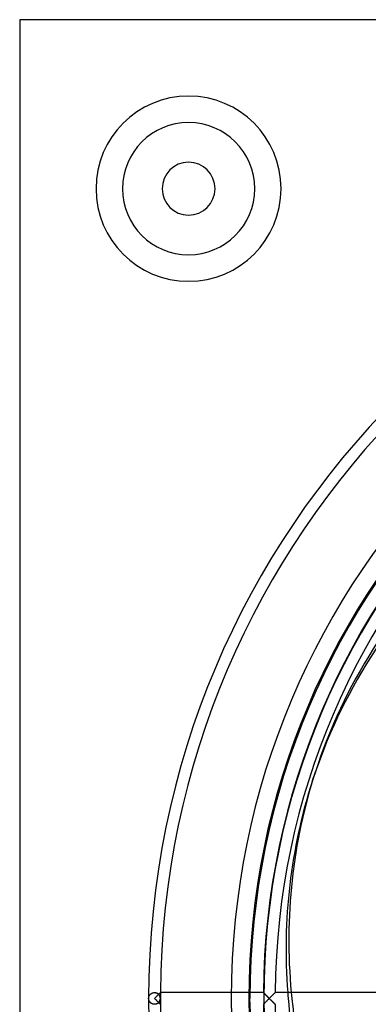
# Model space of a CAD drawing. Header units: millimetres. Extents: x -166 to 166, y -166 to 166.
# Tile 4 of 11: x -166 to -107, y -1 to 166. Entities that reach past the tile are written whole.
import ezdxf

# ---------------------------------------------------------------- set-up
doc = ezdxf.new("R2010")
doc.units = ezdxf.units.MM
doc.layers.add('HIDDEN', color=7, linetype='Continuous')
doc.layers.add('THICK', color=7, linetype='Continuous')

msp = doc.modelspace()

# ---------------------------------------------------------------- linework, layer by layer
at = {"layer": 'HIDDEN'}
for p, q in [((-166.5, 166.5), (-166.5, 166.5)), ((-144.55, 0.05), (-144.54, 0.1)), ((-144.55, 0.05), (-144.54, 0.1)), ((-144.55, 0), (-144.55, 0.05)), ((-144.55, 0), (-144.55, 0.05)), ((-144.54, 0.16), (-144.53, 0.21)), ((-144.54, 0.16), (-144.53, 0.21)), ((-144.54, 0.1), (-144.54, 0.16)), ((-144.54, 0.1), (-144.54, 0.16)), ((-144.53, 0.21), (-144.52, 0.26)), ((-144.53, 0.21), (-144.52, 0.26)), ((-144.52, 0.26), (-144.5, 0.31)), ((-144.52, 0.26), (-144.5, 0.31)), ((-144.5, 0.31), (-144.48, 0.36)), ((-144.5, 0.31), (-144.48, 0.36)), ((-144.48, 0.36), (-144.46, 0.41)), ((-144.48, 0.36), (-144.46, 0.41)), ((-144.46, 0.41), (-144.44, 0.46)), ((-144.46, 0.41), (-144.44, 0.46)), ((-144.44, 0.46), (-144.41, 0.51)), ((-144.44, 0.46), (-144.41, 0.51)), ((-144.41, 0.51), (-144.38, 0.56)), ((-144.41, 0.51), (-144.38, 0.56)), ((-144.38, 0.56), (-144.35, 0.6)), ((-144.38, 0.56), (-144.35, 0.6)), ((-144.35, 0.6), (-144.31, 0.65)), ((-144.35, 0.6), (-144.31, 0.65)), ((-144.31, 0.65), (-144.27, 0.69)), ((-144.31, 0.65), (-144.27, 0.69)), ((-144.27, 0.69), (-144.23, 0.74)), ((-144.27, 0.69), (-144.23, 0.73)), ((-144.23, 0.74), (-144.18, 0.78)), ((-144.23, 0.73), (-144.18, 0.77)), ((-144.18, 0.77), (-144.13, 0.81)), ((-144.18, 0.78), (-144.13, 0.81)), ((-144.13, 0.81), (-144.08, 0.85)), ((-144.13, 0.81), (-144.08, 0.85)), ((-144.08, 0.85), (-144.02, 0.88)), ((-144.08, 0.85), (-144.02, 0.88)), ((-144.02, 0.88), (-143.96, 0.91)), ((-144.02, 0.88), (-143.96, 0.91)), ((-143.96, 0.91), (-143.9, 0.94)), ((-143.96, 0.91), (-143.9, 0.94)), ((-143.9, 0.94), (-143.83, 0.96)), ((-143.9, 0.94), (-143.83, 0.96)), ((-143.83, 0.96), (-143.77, 0.98)), ((-143.83, 0.96), (-143.76, 0.98)), ((-143.77, 0.98), (-143.69, 0.99)), ((-143.76, 0.98), (-143.69, 0.99)), ((-143.69, 0.99), (-143.62, 1)), ((-143.69, 0.99), (-143.62, 1)), ((-143.62, 1), (-143.55, 1)), ((-143.62, 1), (-143.55, 1)), ((-143.55, 1), (-143.47, 1)), ((-143.55, 1), (-143.5, 1)), ((-143.5, 1), (-143.46, 1)), ((-143.47, 1), (-143.4, 0.99)), ((-143.46, 1), (-143.41, 0.99)), ((-143.41, 0.99), (-143.36, 0.98)), ((-143.4, 0.99), (-143.33, 0.97)), ((-143.36, 0.98), (-143.32, 0.97)), ((-143.33, 0.97), (-143.25, 0.96)), ((-143.32, 0.97), (-143.27, 0.96)), ((-143.27, 0.96), (-143.23, 0.95)), ((-143.25, 0.96), (-143.19, 0.93)), ((-143.23, 0.95), (-143.19, 0.93)), ((-143.19, 0.93), (-143.12, 0.9)), ((-143.19, 0.93), (-143.15, 0.92)), ((-143.15, 0.92), (-143.11, 0.9)), ((-143.12, 0.9), (-143.06, 0.87)), ((-143.11, 0.9), (-143.07, 0.88)), ((-143.07, 0.88), (-143.03, 0.86)), ((-143.06, 0.87), (-143, 0.84)), ((-143.03, 0.86), (-143, 0.83)), ((-143, 0.84), (-142.95, 0.8)), ((-143, 0.83), (-142.96, 0.81)), ((-142.96, 0.81), (-142.93, 0.79)), ((-142.95, 0.8), (-142.9, 0.76)), ((-142.93, 0.79), (-142.9, 0.76)), ((-142.9, 0.76), (-142.85, 0.72)), ((-142.9, 0.76), (-142.87, 0.73)), ((-142.87, 0.73), (-142.84, 0.71)), ((-142.85, 0.72), (-142.81, 0.67)), ((-142.84, 0.71), (-142.81, 0.73)), ((-142.81, 0.73), (-142.79, 0.76)), ((-142.81, 0.67), (-142.77, 0.62)), ((-142.79, 0.76), (-142.76, 0.79)), ((-142.77, 0.62), (-142.73, 0.58)), ((-142.76, 0.79), (-142.73, 0.81)), ((-142.73, 0.81), (-142.71, 0.84)), ((-142.73, 0.58), (-142.7, 0.53)), ((-142.71, 0.84), (-142.69, 0.86)), ((-142.7, 0.53), (-142.67, 0.48)), ((-142.69, 0.86), (-142.67, 0.88)), ((-142.67, 0.88), (-142.65, 0.9)), ((-142.67, 0.48), (-142.65, 0.43)), ((-142.65, 0.9), (-142.63, 0.92)), ((-142.65, 0.43), (-142.62, 0.37)), ((-142.63, 0.92), (-142.61, 0.93)), ((-142.62, 0.37), (-142.6, 0.32)), ((-142.61, 0.93), (-142.6, 0.95)), ((-142.6, 0.95), (-142.58, 0.96)), ((-142.6, 0.32), (-142.59, 0.27)), ((-142.59, 0.27), (-142.57, 0.22)), ((-142.58, 0.96), (-142.57, 0.97)), ((-142.57, 0.97), (-142.56, 0.98)), ((-142.57, 0.22), (-142.56, 0.16)), ((-142.56, 0.99), (-142.55, 1)), ((-142.56, 0.98), (-142.56, 0.99)), ((-142.56, 0.16), (-142.56, 0.11)), ((-142.56, 0.11), (-142.55, 0.05)), ((-142.55, 1), (-142.55, 1)), ((-142.55, 1), (-142.55, 1)), ((-142.55, 0.05), (-142.55, 0)), ((-142.55, 0), (-142.55, -0.05)), ((-126.97, -9.08), (-127.3, 0)), ((-125.02, 1), (-125.01, 1)), ((-125.01, 1), (-125.01, 0.99)), ((-125.01, 0.99), (-124.99, 0.98)), ((-124.99, 0.98), (-124.98, 0.96)), ((-124.98, 0.96), (-124.96, 0.94)), ((-124.96, 0.94), (-124.93, 0.92)), ((-124.93, 0.92), (-124.91, 0.89)), ((-124.91, 0.89), (-124.88, 0.86)), ((-124.88, 0.86), (-124.84, 0.83)), ((-124.84, 0.83), (-124.81, 0.79)), ((-124.81, 0.79), (-124.77, 0.75)), ((-124.77, 0.75), (-124.73, 0.71)), ((-124.73, 0.71), (-124.69, 0.67)), ((-124.69, 0.67), (-124.65, 0.63)), ((-124.65, 0.63), (-124.6, 0.58)), ((-124.6, 0.58), (-124.56, 0.54)), ((-124.56, 0.54), (-124.51, 0.49)), ((-124.51, 0.49), (-124.46, 0.44)), ((-124.46, 0.44), (-124.42, 0.4)), ((-124.42, 0.4), (-124.37, 0.35)), ((-124.37, 0.35), (-124.32, 0.3)), ((-124.32, 0.3), (-124.27, 0.25)), ((-124.27, 0.25), (-124.22, 0.2)), ((-124.22, 0.2), (-124.17, 0.15)), ((-124.17, 0.15), (-124.12, 0.1)), ((-124.12, 0.1), (-124.07, 0.05)), ((-124.07, 0.05), (-124.02, 0)), ((-124.02, 0), (-124.07, -0.05)), ((-124.02, 0), (-123.96, 0.06)), ((-123.96, -0.06), (-124.02, 0)), ((-123.96, 0.06), (-123.91, 0.11)), ((-123.91, 0.11), (-123.86, 0.16)), ((-123.86, 0.16), (-123.8, 0.22)), ((-123.8, 0.22), (-123.75, 0.27)), ((-123.75, 0.27), (-123.7, 0.32)), ((-123.7, 0.32), (-123.64, 0.38)), ((-123.64, 0.38), (-123.59, 0.43)), ((-123.59, 0.43), (-123.54, 0.47)), ((-123.54, 0.47), (-123.5, 0.52)), ((-123.5, 0.52), (-123.45, 0.57)), ((-123.45, 0.57), (-123.4, 0.61)), ((-123.4, 0.61), (-123.36, 0.66)), ((-123.36, 0.66), (-123.32, 0.7)), ((-123.32, 0.7), (-123.28, 0.74)), ((-123.28, 0.74), (-123.24, 0.78)), ((-123.24, 0.78), (-123.2, 0.82)), ((-123.2, 0.82), (-123.16, 0.85)), ((-123.16, 0.85), (-123.13, 0.88)), ((-123.13, 0.88), (-123.1, 0.91)), ((-123.1, 0.91), (-123.08, 0.94)), ((-123.08, 0.94), (-123.06, 0.96)), ((-123.06, 0.96), (-123.04, 0.98)), ((-123.04, 0.98), (-123.03, 0.99)), ((-123.03, 0.99), (-123.02, 1)), ((-123.02, 1), (-123.02, 1)), ((-144.55, -0.05), (-144.55, 0)), ((-144.55, -0.05), (-144.55, 0)), ((-144.54, -0.1), (-144.55, -0.05)), ((-144.54, -0.1), (-144.55, -0.05)), ((-144.54, -0.16), (-144.54, -0.1)), ((-144.54, -0.16), (-144.54, -0.1)), ((-144.53, -0.21), (-144.54, -0.16)), ((-144.53, -0.21), (-144.54, -0.16)), ((-144.52, -0.26), (-144.53, -0.21)), ((-144.52, -0.26), (-144.53, -0.21)), ((-144.5, -0.31), (-144.52, -0.26)), ((-144.5, -0.31), (-144.52, -0.26)), ((-144.48, -0.36), (-144.5, -0.31)), ((-144.48, -0.36), (-144.5, -0.31)), ((-144.46, -0.41), (-144.48, -0.36)), ((-144.46, -0.41), (-144.48, -0.36)), ((-144.44, -0.46), (-144.46, -0.41)), ((-144.44, -0.46), (-144.46, -0.41)), ((-144.41, -0.51), (-144.44, -0.46)), ((-144.41, -0.51), (-144.44, -0.46)), ((-144.38, -0.56), (-144.41, -0.51)), ((-144.38, -0.56), (-144.41, -0.51)), ((-144.35, -0.6), (-144.38, -0.56)), ((-144.35, -0.6), (-144.38, -0.56)), ((-144.31, -0.65), (-144.35, -0.6)), ((-144.31, -0.65), (-144.35, -0.6)), ((-144.27, -0.69), (-144.31, -0.65)), ((-144.27, -0.69), (-144.31, -0.65)), ((-144.23, -0.73), (-144.27, -0.69)), ((-144.23, -0.74), (-144.27, -0.69)), ((-144.18, -0.77), (-144.23, -0.73)), ((-144.18, -0.78), (-144.23, -0.74)), ((-144.13, -0.81), (-144.18, -0.77)), ((-144.13, -0.81), (-144.18, -0.78)), ((-144.08, -0.85), (-144.13, -0.81)), ((-144.08, -0.85), (-144.13, -0.81)), ((-144.02, -0.88), (-144.08, -0.85)), ((-144.02, -0.88), (-144.08, -0.85)), ((-143.96, -0.91), (-144.02, -0.88)), ((-143.96, -0.91), (-144.02, -0.88)), ((-143.9, -0.94), (-143.96, -0.91)), ((-143.9, -0.94), (-143.96, -0.91)), ((-143.83, -0.96), (-143.9, -0.94)), ((-143.83, -0.96), (-143.9, -0.94)), ((-143.77, -0.98), (-143.83, -0.96)), ((-143.76, -0.98), (-143.83, -0.96)), ((-143.69, -0.99), (-143.77, -0.98)), ((-143.69, -0.99), (-143.76, -0.98)), ((-143.62, -1), (-143.69, -0.99)), ((-143.62, -1), (-143.69, -0.99)), ((-143.55, -1), (-143.62, -1)), ((-143.55, -1), (-143.62, -1)), ((-143.47, -1), (-143.55, -1)), ((-143.5, -1), (-143.55, -1)), ((-143.46, -1), (-143.5, -1)), ((-143.4, -0.99), (-143.47, -1)), ((-143.41, -0.99), (-143.46, -1)), ((-143.36, -0.98), (-143.41, -0.99)), ((-143.33, -0.97), (-143.4, -0.99)), ((-143.32, -0.97), (-143.36, -0.98)), ((-143.25, -0.96), (-143.33, -0.97)), ((-143.27, -0.96), (-143.32, -0.97)), ((-143.23, -0.95), (-143.27, -0.96)), ((-143.19, -0.93), (-143.25, -0.96)), ((-143.19, -0.93), (-143.23, -0.95)), ((-143.12, -0.9), (-143.19, -0.93)), ((-143.15, -0.92), (-143.19, -0.93)), ((-143.11, -0.9), (-143.15, -0.92)), ((-143.06, -0.87), (-143.12, -0.9)), ((-143.07, -0.88), (-143.11, -0.9)), ((-143.03, -0.86), (-143.07, -0.88)), ((-143, -0.84), (-143.06, -0.87)), ((-143, -0.83), (-143.03, -0.86)), ((-142.95, -0.8), (-143, -0.84)), ((-142.96, -0.81), (-143, -0.83)), ((-142.93, -0.79), (-142.96, -0.81)), ((-142.9, -0.76), (-142.95, -0.8)), ((-142.9, -0.76), (-142.93, -0.79)), ((-142.85, -0.72), (-142.9, -0.76)), ((-142.87, -0.73), (-142.9, -0.76)), ((-142.84, -0.71), (-142.87, -0.73)), ((-142.81, -0.67), (-142.85, -0.72)), ((-142.81, -0.74), (-142.84, -0.71)), ((-142.77, -0.62), (-142.81, -0.67)), ((-142.79, -0.76), (-142.81, -0.74)), ((-142.76, -0.79), (-142.79, -0.76)), ((-142.73, -0.58), (-142.77, -0.62)), ((-142.73, -0.81), (-142.76, -0.79)), ((-142.7, -0.53), (-142.73, -0.58)), ((-142.71, -0.84), (-142.73, -0.81)), ((-142.69, -0.86), (-142.71, -0.84)), ((-142.67, -0.48), (-142.7, -0.53)), ((-142.67, -0.88), (-142.69, -0.86)), ((-142.65, -0.43), (-142.67, -0.48)), ((-142.65, -0.9), (-142.67, -0.88)), ((-142.62, -0.37), (-142.65, -0.43)), ((-142.63, -0.92), (-142.65, -0.9)), ((-142.61, -0.93), (-142.63, -0.92)), ((-142.6, -0.32), (-142.62, -0.37)), ((-142.6, -0.95), (-142.61, -0.93)), ((-142.59, -0.27), (-142.6, -0.32)), ((-142.58, -0.96), (-142.6, -0.95)), ((-142.57, -0.22), (-142.59, -0.27)), ((-142.57, -0.97), (-142.58, -0.96)), ((-142.56, -0.16), (-142.57, -0.22)), ((-142.56, -0.98), (-142.57, -0.97)), ((-142.55, -0.05), (-142.56, -0.11)), ((-142.56, -0.11), (-142.56, -0.16)), ((-142.56, -0.99), (-142.56, -0.98)), ((-142.55, -1), (-142.56, -0.99)), ((-142.55, -1), (-142.55, -1)), ((-142.55, -1), (-142.55, -1)), ((-125.01, -1), (-125.02, -1)), ((-124.99, -0.98), (-125.01, -0.99)), ((-125.01, -0.99), (-125.01, -1)), ((-124.98, -0.96), (-124.99, -0.98)), ((-124.96, -0.94), (-124.98, -0.96)), ((-124.93, -0.92), (-124.96, -0.94)), ((-124.91, -0.89), (-124.93, -0.92)), ((-124.88, -0.86), (-124.91, -0.89)), ((-124.84, -0.83), (-124.88, -0.86)), ((-124.81, -0.79), (-124.84, -0.83)), ((-124.77, -0.75), (-124.81, -0.79)), ((-124.73, -0.71), (-124.77, -0.75)), ((-124.69, -0.67), (-124.73, -0.71)), ((-124.65, -0.63), (-124.69, -0.67)), ((-124.6, -0.58), (-124.65, -0.63)), ((-124.56, -0.54), (-124.6, -0.58)), ((-124.51, -0.49), (-124.56, -0.54)), ((-124.46, -0.44), (-124.51, -0.49)), ((-124.42, -0.4), (-124.46, -0.44)), ((-124.37, -0.35), (-124.42, -0.4)), ((-124.32, -0.3), (-124.37, -0.35)), ((-124.27, -0.25), (-124.32, -0.3)), ((-124.22, -0.2), (-124.27, -0.25)), ((-124.17, -0.15), (-124.22, -0.2)), ((-124.12, -0.1), (-124.17, -0.15)), ((-124.07, -0.05), (-124.12, -0.1)), ((-123.91, -0.11), (-123.96, -0.06)), ((-123.86, -0.16), (-123.91, -0.11)), ((-123.8, -0.22), (-123.86, -0.16)), ((-123.75, -0.27), (-123.8, -0.22)), ((-123.7, -0.32), (-123.75, -0.27)), ((-123.64, -0.38), (-123.7, -0.32)), ((-123.59, -0.43), (-123.64, -0.38)), ((-123.54, -0.47), (-123.59, -0.43)), ((-123.5, -0.52), (-123.54, -0.47)), ((-123.45, -0.57), (-123.5, -0.52)), ((-123.4, -0.61), (-123.45, -0.57)), ((-123.36, -0.66), (-123.4, -0.61)), ((-123.32, -0.7), (-123.36, -0.66)), ((-123.28, -0.74), (-123.32, -0.7)), ((-123.24, -0.78), (-123.28, -0.74)), ((-123.2, -0.82), (-123.24, -0.78)), ((-123.16, -0.85), (-123.2, -0.82)), ((-123.13, -0.88), (-123.16, -0.85)), ((-123.1, -0.91), (-123.13, -0.88)), ((-123.08, -0.94), (-123.1, -0.91)), ((-123.06, -0.96), (-123.08, -0.94)), ((-123.04, -0.98), (-123.06, -0.96)), ((-123.03, -0.99), (-123.04, -0.98)), ((-123.02, -1), (-123.03, -0.99)), ((-123.02, -1), (-123.02, -1))]:
    msp.add_line(p, q, dxfattribs=at)
for centre, radius, start, end in [((-137.75, 137.75), 15.75, 90, 270), ((-137.75, 137.75), 15.75, 270, 90), ((-137.75, 137.75), 11.25, 90, 270), ((-137.75, 137.75), 11.25, 270, 90), ((0, 0), 130.5, 90, 180), ((0, 0), 127.5, 90, 180), ((0, 0), 127.3, 0, 180), ((0, 0), 124.95, 0, 180), ((0, 0), 142.55, 179.5981, 180), ((0, 0), 130.5, 180, 0), ((0, 0), 127.5, 180, 270), ((0, 0), 124.95, 180, 0), ((0, 0), 142.55, 180, 180.4019)]:
    msp.add_arc(centre, radius, start, end, dxfattribs=at)
for centre, major_axis, ratio, start_param, end_param in [((-0.24, -0.74), (116.41, -37.82), 0.866025, 2.70526, 3.141593), ((-143.55, 0), (-1, 0), 1, 2.357429, 3.925756), ((-0.24, -0.74), (116.41, -37.82), 0.866025, -2.798793, -2.780218), ((0.24, 0.74), (-116.41, 37.82), 0.866025, 0.356491, 0.375066)]:
    msp.add_ellipse(centre, major_axis=major_axis, ratio=ratio, start_param=start_param, end_param=end_param, dxfattribs=at)
at = {"layer": 'THICK'}
for p, q in [((166.5, 166.5), (-166.5, 166.5)), ((-166.5, 166.5), (-166.5, -166.5)), ((-116.65, 37.09), (-116.17, 38.56)), ((-143.5, 0.05), (-143.55, 0)), ((-143.45, 0.1), (-143.5, 0.05)), ((-143.39, 0.16), (-143.45, 0.1)), ((-143.34, 0.21), (-143.39, 0.16)), ((-143.29, 0.26), (-143.34, 0.21)), ((-143.24, 0.31), (-143.29, 0.26)), ((-143.19, 0.36), (-143.24, 0.31)), ((-143.14, 0.41), (-143.19, 0.36)), ((-143.09, 0.46), (-143.14, 0.41)), ((-143.04, 0.51), (-143.09, 0.46)), ((-142.99, 0.56), (-143.04, 0.51)), ((-142.95, 0.6), (-142.99, 0.56)), ((-142.9, 0.65), (-142.95, 0.6)), ((-142.86, 0.69), (-142.9, 0.65)), ((-142.81, 0.73), (-142.86, 0.69)), ((-142.77, 0.77), (-142.81, 0.73)), ((-142.73, 0.81), (-142.77, 0.77)), ((-142.7, 0.85), (-142.73, 0.81)), ((-142.67, 0.88), (-142.7, 0.85)), ((-142.64, 0.91), (-142.67, 0.88)), ((-142.61, 0.94), (-142.64, 0.91)), ((-142.59, 0.96), (-142.61, 0.94)), ((-142.57, 0.98), (-142.59, 0.96)), ((-142.56, 0.99), (-142.57, 0.98)), ((-142.55, 1), (-142.56, 0.99)), ((-125.02, 1), (-142.55, 1)), ((-142.55, 1), (-142.55, 1)), ((-125.01, 1), (-125.02, 1)), ((-125.01, 0.99), (-125.01, 1)), ((-124.99, 0.98), (-125.01, 0.99)), ((-124.98, 0.96), (-124.99, 0.98)), ((-124.95, 0.94), (-124.98, 0.96)), ((-124.93, 0.91), (-124.95, 0.94)), ((-124.9, 0.88), (-124.93, 0.91)), ((-124.87, 0.85), (-124.9, 0.88)), ((-124.83, 0.81), (-124.87, 0.85)), ((-124.79, 0.78), (-124.83, 0.81)), ((-124.75, 0.73), (-124.79, 0.78)), ((-124.71, 0.69), (-124.75, 0.73)), ((-124.67, 0.65), (-124.71, 0.69)), ((-124.62, 0.6), (-124.67, 0.65)), ((-124.58, 0.56), (-124.62, 0.6)), ((-124.53, 0.51), (-124.58, 0.56)), ((-124.48, 0.46), (-124.53, 0.51)), ((-124.43, 0.41), (-124.48, 0.46)), ((-124.38, 0.36), (-124.43, 0.41)), ((-124.33, 0.31), (-124.38, 0.36)), ((-124.28, 0.26), (-124.33, 0.31)), ((-124.23, 0.21), (-124.28, 0.26)), ((-124.18, 0.16), (-124.23, 0.21)), ((-124.12, 0.1), (-124.18, 0.16)), ((-124.07, 0.05), (-124.12, 0.1)), ((-124.02, 0), (-124.07, 0.05)), ((-124.07, -0.05), (-124.02, 0)), ((-123.97, 0.05), (-124.02, 0)), ((-124.02, 0), (-123.97, -0.05)), ((-123.91, 0.11), (-123.97, 0.05)), ((-123.86, 0.16), (-123.91, 0.11)), ((-123.8, 0.22), (-123.86, 0.16)), ((-123.75, 0.27), (-123.8, 0.22)), ((-123.7, 0.32), (-123.75, 0.27)), ((-123.64, 0.38), (-123.7, 0.32)), ((-123.59, 0.43), (-123.64, 0.38)), ((-123.54, 0.48), (-123.59, 0.43)), ((-123.49, 0.53), (-123.54, 0.48)), ((-123.44, 0.58), (-123.49, 0.53)), ((-123.39, 0.63), (-123.44, 0.58)), ((-123.35, 0.67), (-123.39, 0.63)), ((-123.3, 0.72), (-123.35, 0.67)), ((-123.26, 0.76), (-123.3, 0.72)), ((-123.22, 0.8), (-123.26, 0.76)), ((-123.18, 0.84), (-123.22, 0.8)), ((-123.14, 0.87), (-123.18, 0.84)), ((-123.11, 0.9), (-123.14, 0.87)), ((-123.08, 0.93), (-123.11, 0.9)), ((-123.06, 0.96), (-123.08, 0.93)), ((-123.04, 0.97), (-123.06, 0.96)), ((-123.03, 0.99), (-123.04, 0.97)), ((-123.02, 1), (-123.03, 0.99)), ((-105.49, 1), (-123.02, 1)), ((-123.02, 1), (-123.02, 1)), ((-143.55, 0), (-143.5, -0.05)), ((-143.5, -0.05), (-143.45, -0.1)), ((-143.45, -0.1), (-143.39, -0.16)), ((-143.39, -0.16), (-143.34, -0.21)), ((-143.34, -0.21), (-143.29, -0.26)), ((-143.29, -0.26), (-143.24, -0.31)), ((-143.24, -0.31), (-143.19, -0.36)), ((-143.19, -0.36), (-143.14, -0.41)), ((-143.14, -0.41), (-143.09, -0.46)), ((-143.09, -0.46), (-143.04, -0.51)), ((-143.04, -0.51), (-142.99, -0.56)), ((-142.99, -0.56), (-142.95, -0.6)), ((-142.95, -0.6), (-142.9, -0.65)), ((-142.9, -0.65), (-142.86, -0.69)), ((-142.86, -0.69), (-142.81, -0.73)), ((-142.81, -0.73), (-142.77, -0.77)), ((-142.77, -0.77), (-142.73, -0.81)), ((-142.73, -0.81), (-142.7, -0.85)), ((-142.7, -0.85), (-142.67, -0.88)), ((-142.67, -0.88), (-142.64, -0.91)), ((-142.64, -0.91), (-142.61, -0.94)), ((-142.61, -0.94), (-142.59, -0.96)), ((-142.59, -0.96), (-142.57, -0.98)), ((-142.57, -0.98), (-142.56, -0.99)), ((-142.56, -0.99), (-142.55, -1)), ((-142.55, -1), (-142.55, -1)), ((-125.02, -1), (-125.01, -1)), ((-125.01, -0.99), (-124.99, -0.98)), ((-125.01, -1), (-125.01, -0.99)), ((-124.99, -0.98), (-124.98, -0.96)), ((-124.98, -0.96), (-124.95, -0.94)), ((-124.95, -0.94), (-124.93, -0.91)), ((-124.93, -0.91), (-124.9, -0.88)), ((-124.9, -0.88), (-124.87, -0.85)), ((-124.87, -0.85), (-124.83, -0.81)), ((-124.83, -0.81), (-124.79, -0.78)), ((-124.79, -0.78), (-124.75, -0.74)), ((-124.75, -0.74), (-124.71, -0.69)), ((-124.71, -0.69), (-124.67, -0.65)), ((-124.67, -0.65), (-124.62, -0.6)), ((-124.62, -0.6), (-124.58, -0.56)), ((-124.58, -0.56), (-124.53, -0.51)), ((-124.53, -0.51), (-124.48, -0.46)), ((-124.48, -0.46), (-124.43, -0.41)), ((-124.43, -0.41), (-124.38, -0.36)), ((-124.38, -0.36), (-124.33, -0.31)), ((-124.33, -0.31), (-124.28, -0.26)), ((-124.28, -0.26), (-124.23, -0.21)), ((-124.23, -0.21), (-124.18, -0.16)), ((-124.18, -0.16), (-124.12, -0.1)), ((-124.12, -0.1), (-124.07, -0.05)), ((-123.97, -0.05), (-123.91, -0.11)), ((-123.91, -0.11), (-123.86, -0.16)), ((-123.86, -0.16), (-123.8, -0.22)), ((-123.8, -0.22), (-123.75, -0.27)), ((-123.75, -0.27), (-123.7, -0.32)), ((-123.7, -0.32), (-123.64, -0.38)), ((-123.64, -0.38), (-123.59, -0.43)), ((-123.59, -0.43), (-123.54, -0.48)), ((-123.54, -0.48), (-123.49, -0.53)), ((-123.49, -0.53), (-123.44, -0.58)), ((-123.44, -0.58), (-123.39, -0.63)), ((-123.39, -0.63), (-123.35, -0.67)), ((-123.35, -0.67), (-123.3, -0.72)), ((-123.3, -0.72), (-123.26, -0.76)), ((-123.26, -0.76), (-123.22, -0.8)), ((-123.22, -0.8), (-123.18, -0.84)), ((-123.18, -0.84), (-123.14, -0.87)), ((-123.14, -0.87), (-123.11, -0.9)), ((-123.11, -0.9), (-123.08, -0.93)), ((-123.08, -0.93), (-123.06, -0.96)), ((-123.06, -0.96), (-123.04, -0.97)), ((-123.04, -0.97), (-123.03, -0.99)), ((-123.03, -0.99), (-123.02, -1)), ((-123.02, -1), (-123.02, -1))]:
    msp.add_line(p, q, dxfattribs=at)
for centre, radius, start, end in [((-137.75, 137.75), 15.75, 90, 270), ((-137.75, 137.75), 15.75, 270, 90), ((-137.75, 137.75), 11.25, 90, 270), ((-137.75, 137.75), 11.25, 270, 90), ((0, 0), 144.55, 90, 180), ((0, 0), 142.55, 90.4019, 179.5981), ((-137.75, 137.75), 4.5, 0, 180), ((-137.75, 137.75), 4.5, 180, 0), ((0, 0), 125.02, 90.4583, 179.5417), ((0, 0), 123.02, 90.4657, 179.5343), ((0, 0), 144.55, 180, 270), ((0, 0), 142.55, 180.4019, 269.5981), ((0, 0), 125.02, 180.4583, 269.5417), ((0, 0), 123.02, 180.4657, 269.5343)]:
    msp.add_arc(centre, radius, start, end, dxfattribs=at)
for centre, major_axis, start_param, end_param in [((0.24, 0.74), (-116.41, 37.82), -0.436332, 0), ((0.24, 0.74), (-116.41, 37.82), 0, 0.356491), ((-0.24, -0.74), (116.41, -37.82), 3.141593, 3.484392), ((-0.24, -0.74), (116.41, -37.82), -2.780218, -2.70526), ((0.24, 0.74), (-116.41, 37.82), 0.375066, 0.436332)]:
    msp.add_ellipse(centre, major_axis=major_axis, ratio=0.866025, start_param=start_param, end_param=end_param, dxfattribs=at)

doc.saveas('drawing.dxf')
